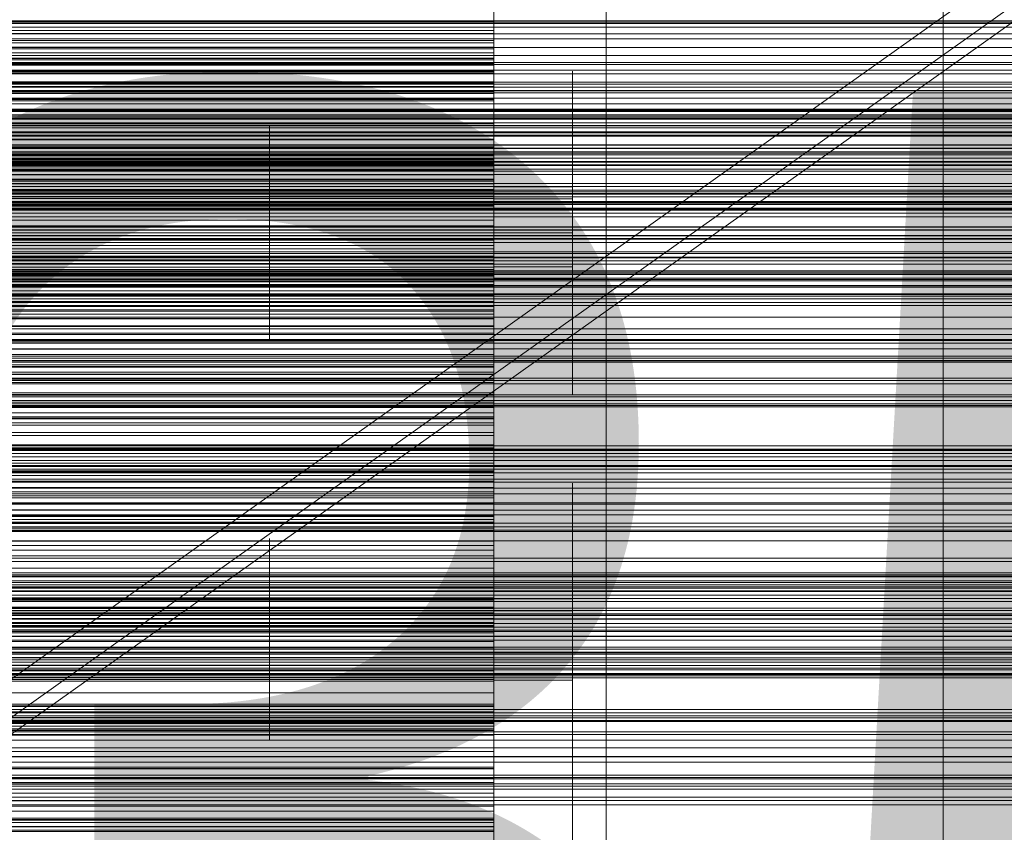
# Model space of a CAD drawing. Header units: millimetres. Extents: x -1970 to 61924, y -58230 to 6847.
# Tile 200 of 256: x 666 to 841, y -34382 to -34237. Entities that reach past the tile are written whole.
import ezdxf

# ---------------------------------------------------------------- set-up
doc = ezdxf.new("R2010")
doc.units = ezdxf.units.MM
for name, color, linetype, lineweight in [('COTAS_O', 1, 'Continuous', 0), ('COTAS_P', 1, 'Continuous', 0), ('frontal_briquetadora', 7, 'Continuous', 0), ('frontal_C03', 7, 'Continuous', 0), ('frontal_dosificador', 7, 'Continuous', 0), ('frontal_secador', 7, 'Continuous', 0), ('frontal_tolva', 7, 'Continuous', 0)]:
    doc.layers.add(name, color=color, linetype=linetype, lineweight=lineweight)
doc.dimstyles.new('R19_100', dxfattribs={"dimtxt": 250, "dimasz": 150, "dimexe": 150, "dimexo": 80, "dimgap": 100, "dimtad": 1, "dimtih": 1, "dimtoh": 1, "dimdsep": 46, "dimcen": 0.09, "dimadec": 0, "dimazin": 0, "dimtfac": 1, "dimtdec": 4, "dimtofl": 0, "dimtmove": 0, "dimatfit": 3, "dimfxl": 1, "dimtolj": 1, "dimtzin": 0, "dimarcsym": 0})

# ---------------------------------------------------------------- blocks, each defined once
blk = doc.blocks.new('DIM_R26_43')
at = {"layer": 'COTAS_P'}
for p, q in [((-1750, -34600), (-1600, -34555)), ((2600, -34600), (2450, -34555)), ((-1750, -35500), (-1750, -34600)), ((-1750, -34600), (2600, -34600)), ((-1750, -34600), (-1600, -34645)), ((2600, -34600), (2450, -34645)), ((2600, -35500), (2600, -34600))]:
    blk.add_line(p, q, dxfattribs=at)
blk.add_text('4350 P', height=250, dxfattribs=at).set_placement((425, -34500))
blk = doc.blocks.new('DIM_R26_46')
at = {"layer": 'COTAS_O'}
for p, q in [((-1725, -33700), (-1575, -33655)), ((1725, -33700), (1575, -33655)), ((-1725, -34400), (-1725, -33700)), ((-1725, -33700), (1725, -33700)), ((-1725, -33700), (-1575, -33745)), ((1725, -33700), (1575, -33745)), ((1725, -34400), (1725, -33700))]:
    blk.add_line(p, q, dxfattribs=at)
blk.add_text('3450 O', height=250, dxfattribs=at).set_placement((0, -33600))
blk = doc.blocks.new('DIM_R26_49')
at = {"layer": 'COTAS_O'}
for p, q in [((-650, -34200), (-500, -34155)), ((650, -34200), (500, -34155)), ((-650, -34900), (-650, -34200)), ((-650, -34200), (650, -34200)), ((-650, -34200), (-500, -34245)), ((650, -34200), (500, -34245)), ((650, -34900), (650, -34200))]:
    blk.add_line(p, q, dxfattribs=at)
blk.add_text('1300 O', height=250, dxfattribs=at).set_placement((0, -34100))

msp = doc.modelspace()

# ---------------------------------------------------------------- linework, layer by layer
at = {"layer": 'frontal_briquetadora'}
for p, q in [((750, -34237.497), (750, -34220.554)), ((750, -34237.688), (750, -34220.832)), ((750, -34237.271), (750, -34223.272)), ((750, -34224.618), (750, -34241.985)), ((750, -34224.875), (750, -34242.153)), ((750, -34242.009), (750, -34227.834)), ((750, -34239.478), (750, -34229.664)), ((750, -34231.767), (750, -34238.943)), ((750, -34242.229), (750, -34232.427)), ((750, -34251.188), (750, -34233.1)), ((750, -34251.309), (750, -34233.313)), ((750, -34233.99), (750, -34241.171)), ((750, -34236.673), (750, -34240.744)), ((750, -34243.904), (750, -34236.717)), ((550, -34237.271), (750, -34237.271)), ((750, -34251.479), (750, -34237.271)), ((750, -34255.881), (750, -34237.497)), ((750, -34255.979), (750, -34237.688)), ((550, -34238.943), (750, -34238.943)), ((750, -34239.478), (550, -34239.478)), ((750, -34238.943), (750, -34246.135)), ((750, -34241.909), (750, -34239.478)), ((550, -34240.744), (750, -34240.744)), ((550, -34241.171), (750, -34241.171)), ((750, -34241.909), (550, -34241.909)), ((550, -34242.009), (750, -34242.009)), ((750, -34240.744), (750, -34244.831)), ((750, -34241.171), (750, -34248.367)), ((750, -34244.168), (750, -34241.909)), ((750, -34241.985), (750, -34260.62)), ((750, -34246.101), (750, -34242.009)), ((750, -34242.229), (550, -34242.229)), ((750, -34242.963), (550, -34242.963)), ((550, -34243.904), (750, -34243.904)), ((750, -34242.153), (750, -34260.694)), ((750, -34242.963), (750, -34242.229)), ((750, -34243.941), (750, -34242.963)), ((750, -34251.105), (750, -34243.904)), ((750, -34243.941), (550, -34243.941)), ((750, -34244.168), (550, -34244.168)), ((550, -34244.831), (750, -34244.831)), ((750, -34245.133), (550, -34245.133)), ((750, -34245.133), (750, -34243.941)), ((750, -34246.246), (750, -34244.168)), ((750, -34244.831), (750, -34248.931)), ((750, -34246.52), (750, -34245.133)), ((550, -34246.101), (750, -34246.101)), ((550, -34246.135), (750, -34246.135)), ((750, -34246.246), (550, -34246.246)), ((750, -34246.52), (550, -34246.52)), ((750, -34250.205), (750, -34246.101)), ((750, -34246.135), (750, -34253.34)), ((750, -34250.033), (750, -34246.222)), ((750, -34246.222), (750, -34246.703)), ((750, -34248.128), (750, -34246.246)), ((750, -34248.091), (750, -34246.52)), ((750, -34246.703), (750, -34251.379)), ((764, -34250.033), (764, -34246.222)), ((764, -34246.222), (764, -34246.703)), ((764, -34246.703), (764, -34251.379)), ((750, -34248.091), (550, -34248.091)), ((750, -34248.128), (550, -34248.128)), ((550, -34248.367), (750, -34248.367)), ((550, -34248.931), (750, -34248.931)), ((750, -34249.836), (750, -34248.091)), ((750, -34249.796), (750, -34248.128)), ((750, -34248.367), (750, -34255.575)), ((750, -34248.931), (750, -34253.043)), ((750, -34249.796), (550, -34249.796)), ((750, -34249.836), (550, -34249.836)), ((550, -34250.205), (750, -34250.205)), ((750, -34251.223), (750, -34249.796)), ((750, -34259.686), (750, -34249.836)), ((750, -34257.379), (750, -34250.033)), ((750, -34254.32), (750, -34250.205)), ((764, -34257.379), (764, -34250.033)), ((550, -34251.105), (750, -34251.105)), ((750, -34251.223), (550, -34251.223)), ((550, -34251.479), (750, -34251.479)), ((750, -34258.317), (750, -34251.105)), ((750, -34270.191), (750, -34251.188)), ((750, -34261.06), (750, -34251.223)), ((750, -34270.216), (750, -34251.309)), ((750, -34251.379), (750, -34259.324)), ((750, -34255.598), (750, -34251.479)), ((764, -34251.379), (764, -34259.324)), ((550, -34253.043), (750, -34253.043)), ((550, -34253.34), (750, -34253.34)), ((550, -34254.32), (750, -34254.32)), ((750, -34253.043), (750, -34257.165)), ((750, -34253.34), (750, -34260.554)), ((750, -34257.8), (750, -34253.552)), ((750, -34258.445), (750, -34254.32)), ((764, -34257.8), (764, -34253.552)), ((550, -34255.575), (750, -34255.575)), ((550, -34255.598), (750, -34255.598)), ((710, -34258.147), (710, -34256.069)), ((710, -34256.069), (710, -34256.331)), ((750, -34255.575), (750, -34262.792)), ((750, -34257.742), (750, -34255.577)), ((750, -34255.577), (750, -34255.85)), ((750, -34259.725), (750, -34255.598)), ((750, -34255.85), (750, -34258.506)), ((750, -34275), (750, -34255.881)), ((750, -34275), (750, -34255.979)), ((750, -34258.147), (750, -34256.069)), ((750, -34256.069), (750, -34256.331)), ((550, -34257.165), (750, -34257.165)), ((710, -34256.331), (710, -34258.882)), ((750, -34256.331), (750, -34258.882)), ((750, -34257.165), (750, -34261.296)), ((750, -34266.806), (750, -34257.379)), ((750, -34261.916), (750, -34257.742)), ((750, -34265.455), (750, -34257.8)), ((764, -34266.806), (764, -34257.379)), ((764, -34265.455), (764, -34257.8)), ((550, -34258.317), (750, -34258.317)), ((550, -34258.445), (750, -34258.445)), ((710, -34262.154), (710, -34258.147)), ((710, -34258.882), (710, -34263.215)), ((750, -34262.154), (750, -34258.147)), ((750, -34265.537), (750, -34258.317)), ((750, -34262.577), (750, -34258.445)), ((750, -34258.506), (750, -34263.021)), ((750, -34258.882), (750, -34263.215)), ((750, -34259.324), (750, -34268.965)), ((764, -34259.324), (764, -34268.965)), ((750, -34259.686), (550, -34259.686)), ((550, -34259.725), (750, -34259.725)), ((550, -34260.554), (750, -34260.554)), ((750, -34261.06), (550, -34261.06)), ((550, -34261.296), (750, -34261.296)), ((750, -34261.893), (750, -34259.686)), ((750, -34263.859), (750, -34259.725)), ((750, -34264.262), (750, -34260.452)), ((750, -34260.452), (750, -34260.932)), ((750, -34260.554), (750, -34267.776)), ((750, -34260.62), (750, -34279.809)), ((750, -34260.694), (750, -34279.784)), ((750, -34260.932), (750, -34265.608)), ((750, -34262.027), (750, -34261.06)), ((750, -34261.296), (750, -34265.432)), ((764, -34264.262), (764, -34260.452)), ((764, -34260.452), (764, -34260.932)), ((764, -34260.932), (764, -34265.608)), ((750, -34261.893), (550, -34261.893)), ((750, -34262.027), (550, -34262.027)), ((550, -34262.577), (750, -34262.577)), ((550, -34262.792), (750, -34262.792)), ((710, -34267.296), (710, -34262.154)), ((750, -34263.928), (750, -34261.893)), ((750, -34267.272), (750, -34261.916)), ((750, -34263.238), (750, -34262.027)), ((750, -34267.296), (750, -34262.154)), ((750, -34266.715), (750, -34262.577)), ((750, -34262.792), (750, -34270.015)), ((750, -34265.227), (750, -34262.813)), ((750, -34263.021), (750, -34268.499)), ((750, -34263.238), (550, -34263.238)), ((550, -34263.859), (750, -34263.859)), ((750, -34263.928), (550, -34263.928)), ((750, -34264.664), (550, -34264.664)), ((710, -34263.215), (710, -34268.474)), ((710, -34265.618), (710, -34263.301)), ((750, -34263.215), (750, -34268.474)), ((750, -34264.664), (750, -34263.238)), ((750, -34265.618), (750, -34263.301)), ((750, -34267.999), (750, -34263.859)), ((750, -34265.78), (750, -34263.928)), ((750, -34271.608), (750, -34264.262)), ((750, -34266.286), (750, -34264.664)), ((764, -34271.608), (764, -34264.262)), ((550, -34265.432), (750, -34265.432)), ((550, -34265.537), (750, -34265.537)), ((750, -34265.78), (550, -34265.78)), ((750, -34266.286), (550, -34266.286)), ((710, -34269.793), (710, -34265.618)), ((750, -34269.576), (750, -34265.227)), ((750, -34265.432), (750, -34269.572)), ((750, -34275), (750, -34265.455)), ((750, -34272.76), (750, -34265.537)), ((750, -34265.608), (750, -34273.553)), ((750, -34269.793), (750, -34265.618)), ((750, -34267.436), (750, -34265.78)), ((750, -34268.091), (750, -34266.286)), ((764, -34275), (764, -34265.455)), ((764, -34265.608), (764, -34273.553)), ((520, -34267.272), (750, -34267.272)), ((550, -34266.715), (750, -34266.715)), ((750, -34267.436), (550, -34267.436)), ((550, -34267.776), (750, -34267.776)), ((550, -34267.999), (750, -34267.999)), ((750, -34268.091), (550, -34268.091)), ((750, -34267.296), (710, -34267.296)), ((710, -34272.555), (710, -34267.296)), ((750, -34270.857), (750, -34266.715)), ((764, -34266.806), (750, -34266.806)), ((750, -34276.447), (750, -34266.806)), ((750, -34272.75), (750, -34267.272)), ((750, -34272.555), (750, -34267.296)), ((750, -34268.877), (750, -34267.436)), ((750, -34267.776), (750, -34275)), ((750, -34272.141), (750, -34267.999)), ((750, -34270.069), (750, -34268.091)), ((764, -34276.447), (764, -34266.806)), ((520, -34268.499), (750, -34268.499)), ((750, -34270.191), (520, -34270.191)), ((750, -34268.877), (550, -34268.877)), ((550, -34269.572), (750, -34269.572)), ((550, -34270.015), (750, -34270.015)), ((750, -34270.069), (550, -34270.069)), ((750, -34270.075), (550, -34270.075)), ((750, -34268.474), (710, -34268.474)), ((710, -34268.474), (710, -34273.616)), ((710, -34275), (710, -34269.793)), ((750, -34268.474), (750, -34273.616)), ((750, -34268.499), (750, -34273.855)), ((750, -34270.075), (750, -34268.877)), ((764, -34268.965), (750, -34268.965)), ((750, -34268.965), (750, -34278.392)), ((750, -34269.572), (750, -34273.715)), ((750, -34275), (750, -34269.576)), ((750, -34275), (750, -34269.793)), ((750, -34271.971), (750, -34269.806)), ((750, -34269.806), (750, -34270.079)), ((750, -34270.015), (750, -34277.24)), ((750, -34279.931), (750, -34270.069)), ((750, -34279.925), (750, -34270.075)), ((750, -34270.079), (750, -34272.736)), ((750, -34289.38), (750, -34270.191)), ((764, -34268.965), (764, -34278.392)), ((750, -34270.216), (200, -34270.216)), ((550, -34270.857), (750, -34270.857)), ((710, -34272.377), (710, -34270.299)), ((710, -34270.299), (710, -34270.561)), ((710, -34270.561), (710, -34273.111)), ((750, -34289.306), (750, -34270.216)), ((750, -34272.377), (750, -34270.299)), ((750, -34270.299), (750, -34270.561)), ((750, -34270.561), (750, -34273.111)), ((750, -34275), (750, -34270.857)), ((750, -34281.035), (750, -34271.608)), ((764, -34281.035), (764, -34271.608)), ((550, -34272.141), (750, -34272.141)), ((550, -34272.76), (750, -34272.76)), ((710, -34276.384), (710, -34272.377)), ((710, -34276.889), (710, -34272.555)), ((710, -34273.111), (710, -34277.445)), ((710, -34273.616), (710, -34277.623)), ((750, -34276.145), (750, -34271.971)), ((750, -34276.285), (750, -34272.141)), ((750, -34276.384), (750, -34272.377)), ((750, -34276.889), (750, -34272.555)), ((750, -34272.736), (750, -34277.25)), ((750, -34277.264), (750, -34272.75)), ((750, -34279.985), (750, -34272.76)), ((750, -34273.111), (750, -34277.445)), ((750, -34273.553), (750, -34283.194)), ((750, -34273.616), (750, -34277.623)), ((764, -34273.553), (764, -34283.194)), ((750, -34275), (200, -34275)), ((520, -34275), (750, -34275)), ((550, -34273.715), (750, -34273.715)), ((550, -34275), (750, -34275)), ((750, -34275), (710, -34275)), ((710, -34275), (710, -34280.207)), ((750, -34273.715), (750, -34277.859)), ((750, -34273.855), (750, -34278.029)), ((750, -34275), (750, -34294.021)), ((750, -34275), (750, -34280.424)), ((750, -34275), (750, -34294.119)), ((750, -34279.143), (750, -34275)), ((750, -34275), (750, -34282.224)), ((764, -34275), (750, -34275)), ((750, -34275), (750, -34280.207)), ((750, -34275), (750, -34284.545)), ((764, -34275), (764, -34284.545)), ((550, -34276.285), (750, -34276.285)), ((710, -34281.526), (710, -34276.384)), ((710, -34279.439), (710, -34276.889)), ((750, -34281.501), (750, -34276.145)), ((750, -34280.428), (750, -34276.285)), ((750, -34281.526), (750, -34276.384)), ((750, -34284.392), (750, -34276.447)), ((750, -34279.439), (750, -34276.889)), ((764, -34284.392), (764, -34276.447)), ((550, -34277.24), (750, -34277.24)), ((550, -34277.859), (750, -34277.859)), ((710, -34277.445), (710, -34282.704)), ((710, -34277.623), (710, -34279.701)), ((750, -34277.24), (750, -34284.463)), ((750, -34277.25), (750, -34282.728)), ((750, -34279.921), (750, -34277.264)), ((750, -34277.445), (750, -34282.704)), ((750, -34277.623), (750, -34279.701)), ((750, -34277.859), (750, -34282.001)), ((750, -34278.029), (750, -34280.194)), ((750, -34278.392), (750, -34285.738)), ((764, -34278.392), (764, -34285.738)), ((750, -34279.784), (200, -34279.784)), ((750, -34279.809), (520, -34279.809)), ((550, -34279.143), (750, -34279.143)), ((750, -34279.925), (550, -34279.925)), ((750, -34279.931), (550, -34279.931)), ((550, -34279.985), (750, -34279.985)), ((550, -34280.428), (750, -34280.428)), ((710, -34279.701), (710, -34279.439)), ((710, -34280.207), (710, -34284.382)), ((750, -34283.285), (750, -34279.143)), ((750, -34279.701), (750, -34279.439)), ((750, -34279.784), (750, -34298.691)), ((750, -34279.809), (750, -34298.812)), ((750, -34280.194), (750, -34279.921)), ((750, -34279.925), (750, -34281.123)), ((750, -34281.909), (750, -34279.931)), ((750, -34287.208), (750, -34279.985)), ((750, -34280.207), (750, -34284.382)), ((750, -34280.424), (750, -34284.773)), ((750, -34284.568), (750, -34280.428)), ((520, -34281.501), (750, -34281.501)), ((750, -34281.123), (550, -34281.123)), ((750, -34281.909), (550, -34281.909)), ((550, -34282.001), (750, -34282.001)), ((550, -34282.224), (750, -34282.224)), ((750, -34281.526), (710, -34281.526)), ((710, -34286.785), (710, -34281.526)), ((764, -34281.035), (750, -34281.035)), ((750, -34290.676), (750, -34281.035)), ((750, -34281.123), (750, -34282.564)), ((750, -34286.979), (750, -34281.501)), ((750, -34286.785), (750, -34281.526)), ((750, -34283.714), (750, -34281.909)), ((750, -34282.001), (750, -34286.141)), ((750, -34282.224), (750, -34289.446)), ((764, -34290.676), (764, -34281.035)), ((520, -34282.728), (750, -34282.728)), ((750, -34282.564), (550, -34282.564)), ((550, -34283.285), (750, -34283.285)), ((750, -34283.714), (550, -34283.714)), ((750, -34284.22), (550, -34284.22)), ((750, -34282.704), (710, -34282.704)), ((710, -34282.704), (710, -34287.846)), ((750, -34282.564), (750, -34284.22)), ((750, -34282.704), (750, -34287.846)), ((750, -34282.728), (750, -34288.084)), ((764, -34283.194), (750, -34283.194)), ((750, -34283.194), (750, -34292.621)), ((750, -34287.423), (750, -34283.285)), ((750, -34285.336), (750, -34283.714)), ((750, -34284.22), (750, -34286.072)), ((764, -34283.194), (764, -34292.621)), ((550, -34284.463), (750, -34284.463)), ((550, -34284.568), (750, -34284.568)), ((750, -34285.336), (550, -34285.336)), ((710, -34284.382), (710, -34286.699)), ((750, -34284.382), (750, -34286.699)), ((750, -34289.068), (750, -34284.392)), ((750, -34284.463), (750, -34291.683)), ((750, -34284.545), (750, -34292.2)), ((750, -34288.704), (750, -34284.568)), ((750, -34284.773), (750, -34287.187)), ((750, -34286.762), (750, -34285.336)), ((750, -34285.738), (750, -34289.548)), ((764, -34289.068), (764, -34284.392)), ((764, -34284.545), (764, -34292.2)), ((764, -34285.738), (764, -34289.548)), ((750, -34286.072), (550, -34286.072)), ((550, -34286.141), (750, -34286.141)), ((750, -34286.762), (550, -34286.762)), ((550, -34287.208), (750, -34287.208)), ((550, -34287.423), (750, -34287.423)), ((710, -34291.118), (710, -34286.785)), ((750, -34286.072), (750, -34288.107)), ((750, -34286.141), (750, -34290.275)), ((750, -34287.973), (750, -34286.762)), ((750, -34291.118), (750, -34286.785)), ((750, -34291.494), (750, -34286.979)), ((750, -34294.425), (750, -34287.208)), ((750, -34291.555), (750, -34287.423)), ((750, -34287.973), (550, -34287.973)), ((750, -34288.107), (550, -34288.107)), ((550, -34288.704), (750, -34288.704)), ((750, -34288.94), (550, -34288.94)), ((550, -34289.446), (750, -34289.446)), ((710, -34287.846), (710, -34291.853)), ((750, -34287.846), (750, -34291.853)), ((750, -34288.94), (750, -34287.973)), ((750, -34288.084), (750, -34292.258)), ((750, -34288.107), (750, -34290.314)), ((750, -34292.835), (750, -34288.704)), ((750, -34298.777), (750, -34288.94)), ((750, -34289.548), (750, -34289.068)), ((750, -34307.847), (750, -34289.306)), ((750, -34308.015), (750, -34289.38)), ((750, -34289.446), (750, -34296.66)), ((764, -34289.548), (764, -34289.068)), ((550, -34290.275), (750, -34290.275)), ((750, -34290.314), (550, -34290.314)), ((710, -34293.669), (710, -34291.118)), ((750, -34290.275), (750, -34294.402)), ((750, -34290.314), (750, -34300.164)), ((750, -34298.621), (750, -34290.676)), ((750, -34293.669), (750, -34291.118)), ((764, -34298.621), (764, -34290.676)), ((550, -34291.555), (750, -34291.555)), ((550, -34291.683), (750, -34291.683)), ((550, -34292.835), (750, -34292.835)), ((710, -34291.853), (710, -34293.931)), ((750, -34294.15), (750, -34291.494)), ((750, -34295.68), (750, -34291.555)), ((750, -34291.683), (750, -34298.895)), ((750, -34291.853), (750, -34293.931)), ((750, -34292.2), (750, -34296.448)), ((750, -34292.258), (750, -34294.423)), ((750, -34292.621), (750, -34299.967)), ((750, -34296.957), (750, -34292.835)), ((764, -34292.2), (764, -34296.448)), ((764, -34292.621), (764, -34299.967)), ((550, -34294.402), (750, -34294.402)), ((550, -34294.425), (750, -34294.425)), ((710, -34293.931), (710, -34293.669)), ((750, -34293.931), (750, -34293.669)), ((750, -34294.021), (750, -34312.312)), ((750, -34294.119), (750, -34312.503)), ((750, -34294.423), (750, -34294.15)), ((750, -34294.402), (750, -34298.521)), ((750, -34301.633), (750, -34294.425)), ((550, -34295.68), (750, -34295.68)), ((750, -34299.795), (750, -34295.68)), ((550, -34296.66), (750, -34296.66)), ((550, -34296.957), (750, -34296.957)), ((750, -34296.66), (750, -34303.865)), ((750, -34301.069), (750, -34296.957)), ((550, -34298.521), (750, -34298.521)), ((750, -34298.777), (550, -34298.777)), ((550, -34298.895), (750, -34298.895)), ((550, -34299.795), (750, -34299.795)), ((750, -34298.521), (750, -34312.729)), ((750, -34303.297), (750, -34298.621)), ((750, -34298.691), (750, -34316.687)), ((750, -34298.777), (750, -34300.204)), ((750, -34298.812), (750, -34316.9)), ((750, -34298.895), (750, -34306.096)), ((750, -34303.899), (750, -34299.795)), ((750, -34299.967), (750, -34303.778)), ((764, -34303.297), (764, -34298.621)), ((764, -34299.967), (764, -34303.778)), ((750, -34300.164), (550, -34300.164)), ((750, -34300.204), (550, -34300.204)), ((550, -34301.069), (750, -34301.069)), ((550, -34301.633), (750, -34301.633)), ((750, -34300.164), (750, -34301.909)), ((750, -34300.204), (750, -34301.872)), ((750, -34305.169), (750, -34301.069)), ((750, -34308.829), (750, -34301.633)), ((750, -34301.872), (550, -34301.872)), ((750, -34301.909), (550, -34301.909)), ((750, -34303.48), (550, -34303.48)), ((750, -34301.872), (750, -34303.754)), ((750, -34301.909), (750, -34303.48)), ((750, -34303.778), (750, -34303.297)), ((750, -34303.48), (750, -34304.867)), ((764, -34303.778), (764, -34303.297)), ((750, -34303.754), (550, -34303.754)), ((550, -34303.865), (750, -34303.865)), ((550, -34303.899), (750, -34303.899)), ((750, -34304.867), (550, -34304.867)), ((550, -34305.169), (750, -34305.169)), ((750, -34303.754), (750, -34305.832)), ((750, -34303.865), (750, -34311.057)), ((750, -34307.991), (750, -34303.899)), ((750, -34304.867), (750, -34306.059)), ((750, -34309.256), (750, -34305.169)), ((750, -34305.832), (550, -34305.832)), ((750, -34306.059), (550, -34306.059)), ((550, -34306.096), (750, -34306.096)), ((750, -34305.832), (750, -34308.091)), ((750, -34306.059), (750, -34307.037)), ((750, -34306.096), (750, -34313.283)), ((750, -34307.037), (550, -34307.037)), ((750, -34307.771), (550, -34307.771)), ((550, -34307.991), (750, -34307.991)), ((750, -34308.091), (550, -34308.091)), ((750, -34307.037), (750, -34307.771)), ((750, -34307.771), (750, -34317.573)), ((750, -34325.125), (750, -34307.847)), ((750, -34322.166), (750, -34307.991)), ((750, -34325.382), (750, -34308.015)), ((750, -34308.091), (750, -34310.522)), ((550, -34308.829), (750, -34308.829)), ((550, -34309.256), (750, -34309.256)), ((750, -34310.522), (550, -34310.522)), ((750, -34316.01), (750, -34308.829)), ((750, -34313.327), (750, -34309.256)), ((750, -34310.522), (750, -34320.336)), ((550, -34311.057), (750, -34311.057)), ((750, -34311.057), (750, -34318.233)), ((550, -34312.729), (750, -34312.729)), ((550, -34313.283), (750, -34313.283)), ((550, -34313.327), (750, -34313.327)), ((750, -34312.312), (750, -34329.168)), ((750, -34312.503), (750, -34329.446)), ((750, -34312.729), (750, -34326.728)), ((750, -34313.283), (750, -34320.453)), ((750, -34317.381), (750, -34313.327)), ((550, -34316.01), (750, -34316.01)), ((550, -34317.381), (750, -34317.381)), ((750, -34329.883), (750, -34316.01)), ((750, -34316.687), (750, -34333.081)), ((750, -34316.9), (750, -34333.379)), ((750, -34331.49), (750, -34317.381)), ((750, -34317.573), (550, -34317.573)), ((550, -34318.233), (750, -34318.233)), ((750, -34319.223), (550, -34319.223)), ((750, -34317.573), (750, -34319.223)), ((750, -34318.233), (750, -34325.389)), ((750, -34319.223), (750, -34321.115)), ((750, -34320.336), (550, -34320.336)), ((550, -34320.453), (750, -34320.453)), ((750, -34323.398), (750, -34319.588)), ((750, -34319.588), (750, -34320.069)), ((750, -34320.069), (750, -34324.745)), ((750, -34320.336), (750, -34321.843)), ((750, -34320.453), (750, -34327.603)), ((764, -34323.398), (764, -34319.588)), ((764, -34319.588), (764, -34320.069)), ((764, -34320.069), (764, -34324.745)), ((750, -34321.115), (550, -34321.115)), ((750, -34321.843), (550, -34321.843)), ((550, -34322.166), (750, -34322.166)), ((750, -34321.115), (750, -34323.219)), ((750, -34321.843), (750, -34323.176)), ((750, -34336.269), (750, -34322.166)), ((750, -34323.176), (550, -34323.176)), ((750, -34323.219), (550, -34323.219)), ((750, -34324.327), (550, -34324.327)), ((750, -34323.176), (750, -34324.327)), ((750, -34323.219), (750, -34325.517)), ((750, -34330.745), (750, -34323.398)), ((750, -34324.327), (750, -34325.282)), ((764, -34330.745), (764, -34323.398)), ((750, -34325.282), (550, -34325.282)), ((550, -34325.389), (750, -34325.389)), ((750, -34325.517), (550, -34325.517)), ((750, -34326.024), (550, -34326.024)), ((750, -34324.745), (750, -34332.69)), ((750, -34340.477), (750, -34325.125)), ((750, -34325.282), (750, -34326.024)), ((750, -34340.813), (750, -34325.382)), ((750, -34325.389), (750, -34332.522)), ((750, -34325.517), (750, -34327.995)), ((750, -34326.024), (750, -34326.524)), ((750, -34330.3), (750, -34326.052)), ((764, -34324.745), (764, -34332.69)), ((764, -34330.3), (764, -34326.052)), ((750, -34326.524), (550, -34326.524)), ((550, -34326.728), (750, -34326.728)), ((550, -34327.603), (750, -34327.603)), ((750, -34327.995), (550, -34327.995)), ((750, -34326.524), (750, -34336.266)), ((750, -34326.728), (750, -34339.979)), ((750, -34327.603), (750, -34334.728)), ((750, -34327.995), (750, -34330.645)), ((710, -34331.513), (710, -34329.435)), ((710, -34329.435), (710, -34329.697)), ((710, -34329.697), (710, -34332.247)), ((750, -34331.108), (750, -34328.943)), ((750, -34328.943), (750, -34329.216)), ((750, -34329.168), (750, -34343.943)), ((750, -34329.216), (750, -34331.872)), ((750, -34331.513), (750, -34329.435)), ((750, -34329.435), (750, -34329.697)), ((750, -34329.446), (750, -34344.296)), ((750, -34329.697), (750, -34332.247)), ((550, -34329.883), (750, -34329.883)), ((750, -34330.645), (550, -34330.645)), ((550, -34331.49), (750, -34331.49)), ((710, -34335.52), (710, -34331.513)), ((750, -34342.887), (750, -34329.883)), ((750, -34337.955), (750, -34330.3)), ((750, -34330.645), (750, -34340.399)), ((750, -34340.172), (750, -34330.745)), ((750, -34335.281), (750, -34331.108)), ((750, -34345.662), (750, -34331.49)), ((750, -34335.52), (750, -34331.513)), ((764, -34337.955), (764, -34330.3)), ((764, -34340.172), (764, -34330.745)), ((550, -34332.522), (750, -34332.522)), ((710, -34332.247), (710, -34336.581)), ((750, -34331.872), (750, -34336.387)), ((750, -34335.722), (750, -34331.911)), ((750, -34331.911), (750, -34332.392)), ((750, -34332.247), (750, -34336.581)), ((750, -34332.392), (750, -34337.068)), ((750, -34332.522), (750, -34346.226)), ((750, -34332.69), (750, -34342.331)), ((750, -34333.081), (750, -34347.243)), ((764, -34335.722), (764, -34331.911)), ((764, -34331.911), (764, -34332.392)), ((764, -34332.392), (764, -34337.068)), ((764, -34332.69), (764, -34342.331)), ((550, -34334.728), (750, -34334.728)), ((750, -34333.379), (750, -34347.613)), ((750, -34334.728), (750, -34341.827)), ((750, -34336.266), (550, -34336.266)), ((710, -34340.662), (710, -34335.52)), ((710, -34338.118), (710, -34335.801)), ((710, -34336.581), (710, -34341.84)), ((750, -34340.638), (750, -34335.281)), ((750, -34337.727), (750, -34335.313)), ((750, -34340.662), (750, -34335.52)), ((750, -34343.068), (750, -34335.722)), ((750, -34338.118), (750, -34335.801)), ((750, -34336.266), (750, -34338.137)), ((750, -34349.756), (750, -34336.269)), ((750, -34336.387), (750, -34341.864)), ((750, -34336.581), (750, -34341.84)), ((764, -34343.068), (764, -34335.722)), ((750, -34338.137), (550, -34338.137)), ((710, -34342.293), (710, -34338.118)), ((750, -34337.068), (750, -34345.013)), ((750, -34342.076), (750, -34337.727)), ((750, -34347.5), (750, -34337.955)), ((750, -34342.293), (750, -34338.118)), ((750, -34338.137), (750, -34340.247)), ((764, -34337.068), (764, -34345.013)), ((764, -34347.5), (764, -34337.955)), ((550, -34339.979), (750, -34339.979)), ((750, -34340.247), (550, -34340.247)), ((750, -34339.979), (750, -34351.973)), ((764, -34340.172), (750, -34340.172)), ((750, -34349.812), (750, -34340.172)), ((750, -34340.247), (750, -34342.568)), ((764, -34349.812), (764, -34340.172)), ((520, -34340.638), (750, -34340.638)), ((520, -34341.864), (750, -34341.864)), ((750, -34340.399), (550, -34340.399)), ((750, -34341.664), (550, -34341.664)), ((550, -34341.827), (750, -34341.827)), ((750, -34340.662), (710, -34340.662)), ((710, -34345.921), (710, -34340.662)), ((710, -34343.836), (710, -34341.758)), ((710, -34341.758), (710, -34342.02)), ((750, -34341.84), (710, -34341.84)), ((710, -34341.84), (710, -34346.982)), ((710, -34342.02), (710, -34344.571)), ((750, -34340.399), (750, -34341.664)), ((750, -34353.313), (750, -34340.477)), ((750, -34346.115), (750, -34340.638)), ((750, -34345.921), (750, -34340.662)), ((750, -34353.714), (750, -34340.813)), ((750, -34343.431), (750, -34341.266)), ((750, -34341.266), (750, -34341.539)), ((750, -34341.539), (750, -34344.196)), ((750, -34341.664), (750, -34342.757)), ((750, -34343.836), (750, -34341.758)), ((750, -34341.758), (750, -34342.02)), ((750, -34341.827), (750, -34348.895)), ((750, -34341.84), (750, -34346.982)), ((750, -34341.864), (750, -34347.221)), ((750, -34342.02), (750, -34344.571)), ((750, -34347.5), (750, -34342.076)), ((750, -34342.568), (550, -34342.568)), ((750, -34342.757), (550, -34342.757)), ((550, -34342.887), (750, -34342.887)), ((750, -34343.667), (550, -34343.667)), ((710, -34347.5), (710, -34342.293)), ((710, -34347.843), (710, -34343.836)), ((750, -34347.5), (750, -34342.293)), ((764, -34342.331), (750, -34342.331)), ((750, -34342.331), (750, -34351.758)), ((750, -34342.568), (750, -34345.081)), ((750, -34342.757), (750, -34343.667)), ((750, -34354.521), (750, -34342.887)), ((750, -34352.495), (750, -34343.068)), ((750, -34347.605), (750, -34343.431)), ((750, -34343.667), (750, -34344.384)), ((750, -34347.843), (750, -34343.836)), ((764, -34342.331), (764, -34351.758)), ((764, -34352.495), (764, -34343.068)), ((750, -34344.384), (550, -34344.384)), ((750, -34344.888), (550, -34344.888)), ((750, -34345.081), (550, -34345.081)), ((750, -34345.152), (550, -34345.152)), ((710, -34344.571), (710, -34348.904)), ((750, -34343.943), (750, -34356.068)), ((750, -34344.196), (750, -34348.71)), ((750, -34344.296), (750, -34356.484)), ((750, -34344.384), (750, -34344.888)), ((750, -34344.571), (750, -34348.904)), ((750, -34344.888), (750, -34345.152)), ((750, -34345.013), (750, -34354.654)), ((750, -34345.081), (750, -34347.772)), ((750, -34345.152), (750, -34354.812)), ((764, -34345.013), (764, -34354.654)), ((550, -34345.662), (750, -34345.662)), ((550, -34346.226), (750, -34346.226)), ((710, -34350.255), (710, -34345.921)), ((710, -34346.982), (710, -34350.989)), ((750, -34359.353), (750, -34345.662)), ((750, -34350.255), (750, -34345.921)), ((750, -34350.63), (750, -34346.115)), ((750, -34346.226), (750, -34358.933)), ((750, -34346.982), (750, -34350.989)), ((750, -34347.221), (750, -34351.395)), ((750, -34347.243), (750, -34358.629)), ((520, -34347.5), (750, -34347.5)), ((750, -34347.772), (550, -34347.772)), ((550, -34348.895), (750, -34348.895)), ((750, -34347.5), (710, -34347.5)), ((710, -34347.5), (710, -34352.707)), ((710, -34352.985), (710, -34347.843)), ((710, -34348.904), (710, -34354.163)), ((750, -34347.5), (750, -34352.924)), ((764, -34347.5), (750, -34347.5)), ((750, -34347.5), (750, -34352.707)), ((750, -34347.5), (750, -34357.045)), ((750, -34352.961), (750, -34347.605)), ((750, -34347.613), (750, -34359.057)), ((750, -34347.772), (750, -34350.633)), ((750, -34352.985), (750, -34347.843)), ((750, -34348.71), (750, -34354.188)), ((750, -34348.895), (750, -34362.398)), ((750, -34348.904), (750, -34354.163)), ((764, -34347.5), (764, -34357.045)), ((550, -34349.756), (750, -34349.756)), ((750, -34350.633), (550, -34350.633)), ((710, -34352.805), (710, -34350.255)), ((750, -34362.109), (750, -34349.756)), ((750, -34357.758), (750, -34349.812)), ((750, -34352.805), (750, -34350.255)), ((750, -34353.287), (750, -34350.63)), ((750, -34350.633), (750, -34360.305)), ((764, -34357.758), (764, -34349.812)), ((550, -34351.973), (750, -34351.973)), ((710, -34350.989), (710, -34353.067)), ((750, -34350.989), (750, -34353.067)), ((750, -34351.395), (750, -34353.559)), ((750, -34351.758), (750, -34359.104)), ((750, -34351.973), (750, -34362.248)), ((764, -34352.495), (750, -34352.495)), ((750, -34362.136), (750, -34352.495)), ((764, -34351.758), (764, -34359.104)), ((764, -34362.136), (764, -34352.495)), ((520, -34352.961), (750, -34352.961)), ((520, -34354.188), (750, -34354.188)), ((710, -34352.707), (710, -34356.882)), ((710, -34353.067), (710, -34352.805)), ((750, -34352.985), (710, -34352.985)), ((710, -34358.244), (710, -34352.985)), ((750, -34354.163), (710, -34354.163)), ((710, -34354.163), (710, -34359.305)), ((750, -34352.707), (750, -34356.882)), ((750, -34353.067), (750, -34352.805)), ((750, -34352.924), (750, -34357.273)), ((750, -34358.439), (750, -34352.961)), ((750, -34358.244), (750, -34352.985)), ((750, -34353.559), (750, -34353.287)), ((750, -34363.139), (750, -34353.313)), ((750, -34363.591), (750, -34353.714)), ((750, -34354.163), (750, -34359.305)), ((750, -34354.188), (750, -34359.544)), ((550, -34354.521), (750, -34354.521)), ((750, -34354.812), (550, -34354.812)), ((750, -34364.34), (750, -34354.521)), ((764, -34354.654), (750, -34354.654)), ((750, -34354.654), (750, -34364.081)), ((750, -34354.812), (750, -34356.898)), ((750, -34356.068), (750, -34365.078)), ((764, -34354.654), (764, -34364.081)), ((750, -34356.898), (550, -34356.898)), ((710, -34356.882), (710, -34359.199)), ((750, -34356.484), (750, -34365.54)), ((750, -34356.882), (750, -34359.199)), ((750, -34356.898), (750, -34359.222)), ((750, -34357.045), (750, -34364.7)), ((750, -34357.273), (750, -34359.687)), ((750, -34362.433), (750, -34357.758)), ((764, -34357.045), (764, -34364.7)), ((764, -34362.433), (764, -34357.758)), ((550, -34358.933), (750, -34358.933)), ((750, -34359.222), (550, -34359.222)), ((550, -34359.353), (750, -34359.353)), ((710, -34362.578), (710, -34358.244)), ((710, -34359.305), (710, -34363.312)), ((750, -34362.578), (750, -34358.244)), ((750, -34362.953), (750, -34358.439)), ((750, -34358.629), (750, -34366.801)), ((750, -34358.933), (750, -34370.153)), ((750, -34359.057), (750, -34367.271)), ((750, -34359.104), (750, -34362.914)), ((750, -34359.222), (750, -34361.754)), ((750, -34359.305), (750, -34363.312)), ((750, -34372.036), (750, -34359.353)), ((750, -34359.544), (750, -34363.718)), ((764, -34359.104), (764, -34362.914)), ((750, -34360.305), (550, -34360.305)), ((750, -34361.325), (550, -34361.325)), ((750, -34360.305), (750, -34361.325)), ((750, -34361.325), (750, -34362.174)), ((750, -34361.754), (550, -34361.754)), ((550, -34362.109), (750, -34362.109)), ((750, -34362.174), (550, -34362.174)), ((550, -34362.248), (750, -34362.248)), ((550, -34362.398), (750, -34362.398)), ((750, -34362.843), (550, -34362.843)), ((710, -34365.128), (710, -34362.578)), ((750, -34361.754), (750, -34364.475)), ((750, -34372.854), (750, -34362.109)), ((750, -34370.081), (750, -34362.136)), ((750, -34362.174), (750, -34362.843)), ((750, -34362.248), (750, -34370.411)), ((750, -34362.398), (750, -34374.777)), ((750, -34362.914), (750, -34362.433)), ((750, -34365.128), (750, -34362.578)), ((750, -34362.843), (750, -34363.318)), ((750, -34365.61), (750, -34362.953)), ((764, -34370.081), (764, -34362.136)), ((764, -34362.914), (764, -34362.433)), ((750, -34363.318), (550, -34363.318)), ((750, -34363.583), (550, -34363.583)), ((750, -34363.611), (550, -34363.611)), ((550, -34364.34), (750, -34364.34)), ((750, -34364.475), (550, -34364.475)), ((710, -34363.312), (710, -34365.39)), ((750, -34369.578), (750, -34363.139)), ((750, -34363.312), (750, -34365.39)), ((750, -34363.318), (750, -34363.583)), ((750, -34363.583), (750, -34363.611)), ((750, -34370.063), (750, -34363.591)), ((750, -34363.611), (750, -34373.165)), ((750, -34363.718), (750, -34365.883)), ((750, -34364.081), (750, -34371.427)), ((750, -34371.965), (750, -34364.34)), ((750, -34364.475), (750, -34367.374)), ((750, -34364.7), (750, -34368.948)), ((764, -34364.081), (764, -34371.427)), ((764, -34364.7), (764, -34368.948)), ((710, -34365.39), (710, -34365.128)), ((750, -34365.078), (750, -34370.627)), ((750, -34365.39), (750, -34365.128)), ((750, -34365.54), (750, -34371.117)), ((750, -34365.883), (750, -34365.61)), ((750, -34367.374), (550, -34367.374)), ((750, -34366.801), (750, -34371.445)), ((750, -34367.271), (750, -34371.939)), ((750, -34367.374), (750, -34370.439)), ((750, -34372.383), (750, -34369.578)), ((750, -34372.882), (750, -34370.063)), ((750, -34374.757), (750, -34370.081)), ((764, -34374.757), (764, -34370.081)), ((550, -34370.153), (750, -34370.153)), ((550, -34370.411), (750, -34370.411)), ((750, -34370.439), (550, -34370.439)), ((750, -34370.153), (750, -34379.456)), ((750, -34370.411), (750, -34376.147)), ((750, -34370.439), (750, -34380.005)), ((750, -34370.627), (750, -34372.5)), ((750, -34371.117), (750, -34373)), ((750, -34371.427), (750, -34375.237)), ((750, -34371.445), (750, -34372.383)), ((764, -34371.427), (764, -34375.237)), ((550, -34371.965), (750, -34371.965)), ((550, -34372.036), (750, -34372.036)), ((550, -34372.854), (750, -34372.854)), ((750, -34373.165), (550, -34373.165)), ((750, -34371.939), (750, -34372.882)), ((750, -34377.104), (750, -34371.965)), ((750, -34383.225), (750, -34372.036)), ((750, -34381.578), (750, -34372.854)), ((750, -34373.165), (750, -34375.462)), ((550, -34374.777), (750, -34374.777)), ((750, -34375.237), (750, -34374.757)), ((750, -34374.777), (750, -34385.556)), ((750, -34379.012), (750, -34375.202)), ((750, -34375.202), (750, -34375.683)), ((764, -34375.237), (764, -34374.757)), ((764, -34379.012), (764, -34375.202)), ((764, -34375.202), (764, -34375.683)), ((750, -34375.462), (550, -34375.462)), ((550, -34376.147), (750, -34376.147)), ((550, -34377.104), (750, -34377.104)), ((750, -34375.462), (750, -34377.994)), ((750, -34375.683), (750, -34380.358)), ((750, -34376.147), (750, -34379.236)), ((750, -34379.559), (750, -34377.104)), ((764, -34375.683), (764, -34380.358)), ((750, -34377.994), (550, -34377.994)), ((750, -34377.994), (750, -34380.73)), ((550, -34379.236), (750, -34379.236)), ((550, -34379.456), (750, -34379.456)), ((550, -34379.559), (750, -34379.559)), ((750, -34380.005), (550, -34380.005)), ((750, -34386.358), (750, -34379.012)), ((750, -34383.373), (750, -34379.125)), ((750, -34379.236), (750, -34379.559)), ((750, -34379.456), (750, -34386.483)), ((750, -34380.005), (750, -34380.778)), ((750, -34380.358), (750, -34388.304)), ((764, -34386.358), (764, -34379.012)), ((764, -34383.373), (764, -34379.125)), ((764, -34380.358), (764, -34388.304)), ((750, -34380.73), (550, -34380.73)), ((750, -34380.778), (550, -34380.778)), ((750, -34381.382), (550, -34381.382)), ((550, -34381.578), (750, -34381.578)), ((750, -34380.73), (750, -34383.655)), ((750, -34380.778), (750, -34381.382)), ((750, -34381.382), (750, -34381.806)), ((750, -34387.945), (750, -34381.578))]:
    msp.add_line(p, q, dxfattribs=at)
at = {"layer": 'frontal_C03'}
for p, q in [((-1250, -34237.233), (1250, -34237.233)), ((1250, -34237.49), (-1250, -34237.49)), ((-1250, -34237.697), (1250, -34237.697)), ((1250, -34238.371), (-1250, -34238.371)), ((-1250, -34239.553), (1250, -34239.553)), ((-1250, -34240.449), (1250, -34240.449)), ((-1250, -34243.401), (1250, -34243.401)), ((-1250, -34244.669), (1250, -34244.669)), ((1250, -34248.177), (-1250, -34248.177)), ((-1250, -34248.516), (1250, -34248.516)), ((1250, -34249.059), (-1250, -34249.059)), ((1250, -34249.712), (-1250, -34249.712)), ((-1250, -34250.068), (1250, -34250.068)), ((1250, -34252.019), (-1250, -34252.019)), ((-1500, -34252.99), (1500, -34252.99)), ((-1500, -34253.214), (1500, -34253.214)), ((-1500, -34253.379), (1500, -34253.379)), ((-1500, -34254.036), (1500, -34254.036)), ((-1500, -34254.354), (1500, -34254.354)), ((-1250, -34253.077), (1250, -34253.077)), ((-1500, -34255.4), (1500, -34255.4)), ((-1500, -34255.849), (1500, -34255.849)), ((-1250, -34254.549), (1250, -34254.549)), ((1250, -34255.929), (-1250, -34255.929)), ((-1500, -34257.212), (1500, -34257.212)), ((-1500, -34257.762), (1500, -34257.762)), ((1250, -34256.28), (-1250, -34256.28)), ((1250, -34256.986), (-1250, -34256.986)), ((-1500, -34259.35), (1500, -34259.35)), ((1250, -34259.294), (-1250, -34259.294)), ((1500, -34259.963), (-1500, -34259.963)), ((1250, -34259.947), (-1250, -34259.947)), ((1250, -34260.828), (-1250, -34260.828)), ((-1250, -34261.088), (1250, -34261.088)), ((-1500, -34261.667), (1500, -34261.667)), ((-1500, -34262.302), (1500, -34262.302)), ((-1250, -34262.881), (1250, -34262.881)), ((-1500, -34264.006), (1500, -34264.006)), ((-1500, -34264.619), (1500, -34264.619)), ((-1500, -34266.207), (1500, -34266.207)), ((-1500, -34266.757), (1500, -34266.757)), ((-1500, -34268.12), (1500, -34268.12)), ((-1250, -34267.689), (1250, -34267.689)), ((-1500, -34268.569), (1500, -34268.569)), ((-1500, -34269.615), (1500, -34269.615)), ((-1500, -34269.933), (1500, -34269.933)), ((-1250, -34269.42), (1250, -34269.42)), ((-1500, -34270.59), (1500, -34270.59)), ((-1500, -34270.754), (1500, -34270.754)), ((-1500, -34270.979), (1500, -34270.979)), ((1250, -34270.635), (-1250, -34270.635)), ((1250, -34271.516), (-1250, -34271.516)), ((1250, -34272.17), (-1250, -34272.17)), ((-1250, -34273.9), (1250, -34273.9)), ((1250, -34274.477), (-1250, -34274.477)), ((-1250, -34275.453), (1250, -34275.453)), ((-1250, -34275.534), (1250, -34275.534)), ((1250, -34278.387), (-1250, -34278.387)), ((-1250, -34279.3), (1250, -34279.3)), ((1250, -34279.444), (-1250, -34279.444)), ((-1250, -34280.567), (1250, -34280.567)), ((1250, -34281.751), (-1250, -34281.751)), ((1250, -34282.405), (-1250, -34282.405)), ((1250, -34283.286), (-1250, -34283.286)), ((-1250, -34283.52), (1250, -34283.52)), ((-1250, -34284.416), (1250, -34284.416)), ((-1250, -34286.272), (1250, -34286.272)), ((-1250, -34286.736), (1250, -34286.736)), ((-1250, -34287.369), (1250, -34287.369)), ((1250, -34293.092), (-1250, -34293.092)), ((1250, -34293.974), (-1250, -34293.974)), ((1250, -34294.627), (-1250, -34294.627)), ((1250, -34296.935), (-1250, -34296.935)), ((-1250, -34297.992), (1250, -34297.992)), ((1250, -34300.844), (-1250, -34300.844)), ((1250, -34301.902), (-1250, -34301.902)), ((1250, -34304.209), (-1250, -34304.209)), ((1250, -34304.862), (-1250, -34304.862)), ((1250, -34305.744), (-1250, -34305.744)), ((-1250, -34312.901), (1250, -34312.901)), ((-1250, -34313.698), (1250, -34313.698)), ((-1250, -34314.283), (1250, -34314.283)), ((1250, -34315.55), (-1250, -34315.55)), ((1250, -34316.431), (-1250, -34316.431)), ((-1250, -34316.621), (1250, -34316.621)), ((1250, -34317.085), (-1250, -34317.085)), ((-1250, -34317.75), (1250, -34317.75)), ((1250, -34319.392), (-1250, -34319.392)), ((-1250, -34320.45), (1250, -34320.45)), ((-1250, -34321.469), (1250, -34321.469)), ((-1250, -34323.066), (1250, -34323.066)), ((1250, -34323.302), (-1250, -34323.302)), ((1250, -34324.359), (-1250, -34324.359)), ((1250, -34326.667), (-1250, -34326.667)), ((1250, -34327.32), (-1250, -34327.32)), ((-1250, -34327.913), (1250, -34327.913)), ((1250, -34328.201), (-1250, -34328.201)), ((-1250, -34329.869), (1250, -34329.869)), ((-1268, -34335.887), (1268, -34335.887)), ((-1268, -34336.111), (1268, -34336.111)), ((-1268, -34336.275), (1268, -34336.275)), ((-1250, -34335.513), (1250, -34335.513)), ((-1268, -34336.933), (1268, -34336.933)), ((-1268, -34337.25), (1268, -34337.25)), ((-1268, -34338.296), (1268, -34338.296)), ((1250, -34337.695), (-1250, -34337.695)), ((1250, -34338.008), (-1250, -34338.008)), ((-1268, -34338.746), (1268, -34338.746)), ((-1268, -34340.109), (1268, -34340.109)), ((1250, -34338.889), (-1250, -34338.889)), ((1250, -34339.543), (-1250, -34339.543)), ((-1268, -34340.659), (1268, -34340.659)), ((1250, -34341.85), (-1250, -34341.85)), ((1530, -34343.773), (-1530, -34343.773)), ((-1268, -34342.246), (1268, -34342.246)), ((1268, -34342.86), (-1268, -34342.86)), ((-1250, -34342.907), (1250, -34342.907)), ((-1250, -34343.752), (1250, -34343.752)), ((-1268, -34344.563), (1268, -34344.563)), ((-1268, -34345.199), (1268, -34345.199)), ((-1268, -34346.902), (1268, -34346.902)), ((1250, -34345.759), (-1250, -34345.759)), ((-1250, -34346.01), (1250, -34346.01)), ((1250, -34346.817), (-1250, -34346.817)), ((1530, -34348.773), (-1530, -34348.773)), ((-1268, -34347.516), (1268, -34347.516)), ((-1268, -34349.103), (1268, -34349.103)), ((-1268, -34349.653), (1268, -34349.653)), ((1250, -34349.124), (-1250, -34349.124)), ((1250, -34349.778), (-1250, -34349.778)), ((1250, -34350.659), (-1250, -34350.659)), ((-1268, -34351.016), (1268, -34351.016)), ((-1268, -34351.466), (1268, -34351.466)), ((-1268, -34352.512), (1268, -34352.512)), ((-1250, -34352.067), (1250, -34352.067)), ((-1268, -34352.829), (1268, -34352.829)), ((-1268, -34353.487), (1268, -34353.487)), ((-1268, -34353.651), (1268, -34353.651)), ((-1268, -34353.875), (1268, -34353.875)), ((-1250, -34354.249), (1250, -34354.249)), ((-1250, -34359.893), (1250, -34359.893)), ((1250, -34360.465), (-1250, -34360.465)), ((1250, -34361.347), (-1250, -34361.347)), ((-1250, -34361.849), (1250, -34361.849)), ((1250, -34362), (-1250, -34362)), ((1250, -34364.308), (-1250, -34364.308)), ((-1250, -34365.365), (1250, -34365.365)), ((-1250, -34366.696), (1250, -34366.696)), ((1250, -34368.217), (-1250, -34368.217)), ((-1250, -34368.293), (1250, -34368.293)), ((1250, -34369.274), (-1250, -34369.274)), ((1250, -34371.582), (-1250, -34371.582)), ((-1250, -34372.012), (1250, -34372.012)), ((1250, -34372.235), (-1250, -34372.235)), ((1250, -34373.117), (-1250, -34373.117)), ((-1250, -34373.141), (1250, -34373.141)), ((-1250, -34375.479), (1250, -34375.479)), ((-1250, -34376.064), (1250, -34376.064)), ((-1250, -34376.861), (1250, -34376.861))]:
    msp.add_line(p, q, dxfattribs=at)
at = {"layer": 'frontal_dosificador'}
for p, q in [((770, -35980), (770, -33440)), ((830, -33440), (830, -35980))]:
    msp.add_line(p, q, dxfattribs=at)
at = {"layer": 'frontal_secador'}
for p, q in [((-1250, -34242), (1250, -34242)), ((-1250, -34245), (1250, -34245)), ((1250, -34246), (-1250, -34246)), ((-1250, -34246.659), (1250, -34246.659)), ((1250, -34249.659), (-1250, -34249.659)), ((-1250, -34251), (1250, -34251)), ((1250, -34254), (-1250, -34254)), ((-1250, -34254.728), (1250, -34254.728)), ((-1250, -34257.588), (1250, -34257.588)), ((1250, -34257.611), (-1250, -34257.611)), ((1250, -34257.728), (-1250, -34257.728)), ((-1250, -34259.387), (1250, -34259.387)), ((1250, -34259.918), (-1250, -34259.918)), ((-1250, -34260), (1250, -34260)), ((1250, -34260.588), (-1250, -34260.588)), ((1250, -34262.387), (-1250, -34262.387)), ((1250, -34263), (-1250, -34263)), ((-1250, -34263.65), (1250, -34263.65)), ((1250, -34264), (-1250, -34264)), ((1250, -34267.382), (-1250, -34267.382)), ((-1250, -34268), (1250, -34268)), ((1250, -34269.689), (-1250, -34269.689)), ((1250, -34274), (-1250, -34274)), ((1250, -34274.545), (-1250, -34274.545)), ((1250, -34276), (-1250, -34276)), ((1250, -34276.144), (-1250, -34276.144)), ((1250, -34276.709), (-1250, -34276.709)), ((1250, -34278.686), (-1250, -34278.686)), ((1250, -34280), (-1250, -34280)), ((1320, -34282), (-1320, -34282)), ((1320, -34282.273), (-1320, -34282.273)), ((1250, -34282), (-1250, -34282)), ((1320, -34283.072), (-1320, -34283.072)), ((1320, -34284.343), (-1320, -34284.343)), ((1250, -34284.651), (-1250, -34284.651)), ((1250, -34285.859), (-1250, -34285.859)), ((1320, -34286), (-1320, -34286)), ((-1250, -34286), (1250, -34286)), ((1320, -34287.929), (-1320, -34287.929)), ((-1320, -34290), (1320, -34290)), ((-1250, -34290), (1250, -34290)), ((1320, -34292.071), (-1320, -34292.071)), ((1320, -34294), (-1320, -34294)), ((1250, -34294.141), (-1250, -34294.141)), ((1320, -34295.657), (-1320, -34295.657)), ((1320, -34296.928), (-1320, -34296.928)), ((1320, -34297.727), (-1320, -34297.727)), ((1320, -34298), (-1320, -34298)), ((1250, -34297.285), (-1250, -34297.285)), ((1250, -34298), (-1250, -34298)), ((1250, -34301.314), (-1250, -34301.314)), ((1250, -34303.856), (-1250, -34303.856)), ((1250, -34305.455), (-1250, -34305.455)), ((1250, -34306), (-1250, -34306)), ((1360, -34313.5), (-1360, -34313.5)), ((1250, -34313.75), (-1250, -34313.75)), ((1360, -34314.863), (-1360, -34314.863)), ((1360, -34318.859), (-1360, -34318.859)), ((1360, -34325.216), (-1360, -34325.216)), ((1250, -34332.924), (-1250, -34332.924)), ((1360, -34333.5), (-1360, -34333.5)), ((1360, -34343.147), (-1360, -34343.147)), ((-1360, -34353.5), (1360, -34353.5)), ((-1250, -34353.5), (1250, -34353.5)), ((1360, -34363.853), (-1360, -34363.853)), ((1360, -34373.5), (-1360, -34373.5)), ((1250, -34374.076), (-1250, -34374.076))]:
    msp.add_line(p, q, dxfattribs=at)
at = {"layer": 'frontal_tolva'}
for p, q in [((1725, -33600), (600, -34400)), ((600, -34406.849), (1725, -33606.849)), ((604.636, -34406.52), (1729.636, -33606.52)), ((-1821.5, -34350), (1821.5, -34350)), ((-1821.5, -34361), (1821.5, -34361))]:
    msp.add_line(p, q, dxfattribs=at)

# ---------------------------------------------------------------- dimensions: what is measured, and where the dimension line sits
at = {"layer": 'COTAS_O'}
for p1, p2, picture, middle in [((-1725, -34400), (1725, -34400), 'DIM_R26_46', (0, -33700)), ((-650, -34900), (650, -34900), 'DIM_R26_49', (0, -34200))]:
    dim = msp.add_aligned_dim(p1=p1, p2=p2, distance=700, text='<> O', dimstyle='R19_100', dxfattribs=at)
    dim.commit()
    dim.dimension.update_dxf_attribs({"geometry": picture, "text_midpoint": middle})
at = {"layer": 'COTAS_P'}
dim = msp.add_aligned_dim(p1=(-1750, -35500), p2=(2600, -35500), distance=900, text='<> P', dimstyle='R19_100', dxfattribs=at)
dim.commit()
dim.dimension.update_dxf_attribs({"geometry": 'DIM_R26_43', "text_midpoint": (425, -34600)})

doc.saveas('drawing.dxf')
